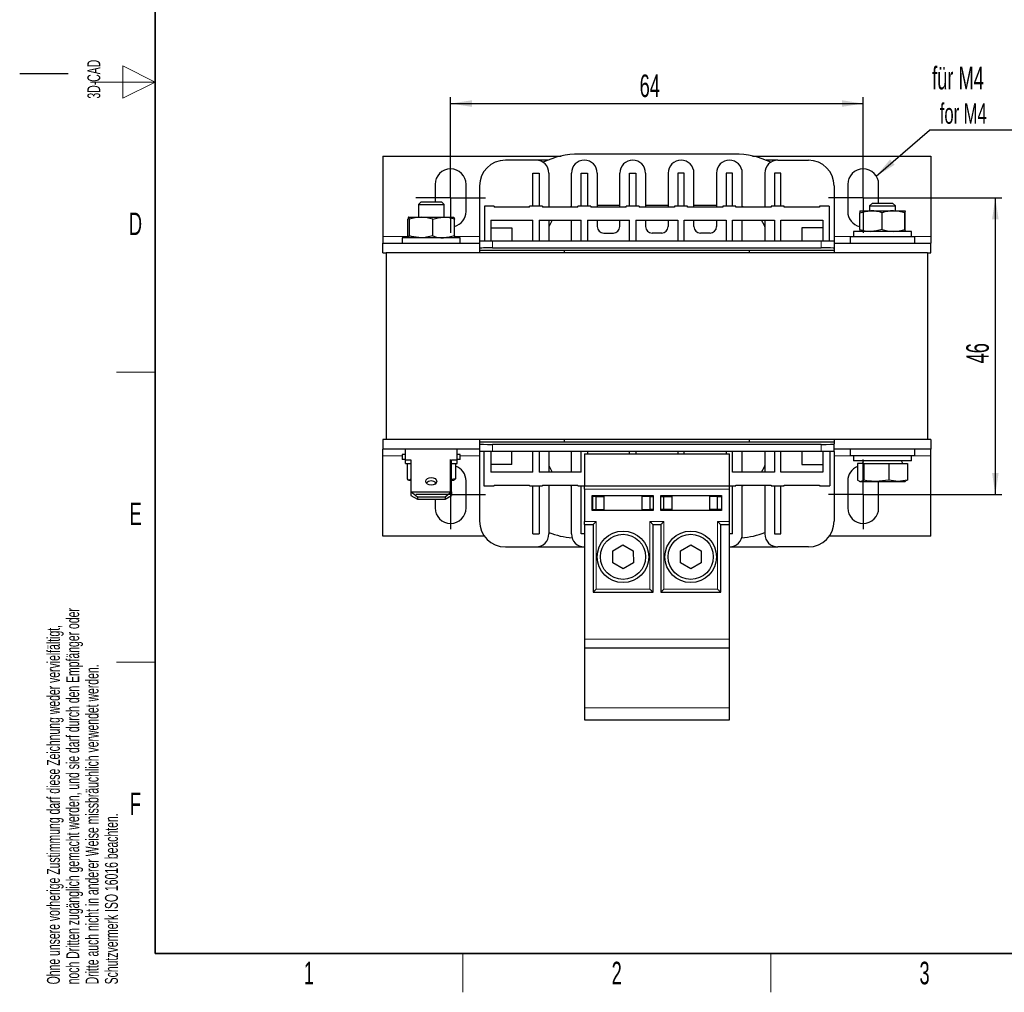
# Model space of a CAD drawing. Header units: millimetres. Extents: x 5 to 418, y 2 to 292.
# Tile 1 of 5: x 5 to 158, y 6 to 157. Entities that reach past the tile are written whole.
import ezdxf

# ---------------------------------------------------------------- set-up
doc = ezdxf.new("R2010")
doc.units = ezdxf.units.MM
doc.layers.add('SLD-0', color=7, linetype='Continuous')
doc.styles.add('SLDTEXTSTYLE0', font='TXT', dxfattribs={"width": 0.605})
doc.dimstyles.new('SLDDIMSTYLE0', dxfattribs={"dimtxt": 3.5, "dimasz": 3.302, "dimexe": 0, "dimexo": 0.0625, "dimgap": 0.875, "dimtad": 1, "dimrnd": 1e-09, "dimzin": 12, "dimdsep": 46, "dimtxsty": 'SLDTEXTSTYLE0', "dimsah": 1, "dimcen": 0.09, "dimadec": 0, "dimazin": 3, "dimtfac": 1, "dimtofl": 0, "dimtmove": 0, "dimatfit": 3, "dimfxl": 1, "dimfrac": 2, "dimtolj": 1, "dimtzin": 12, "dimarcsym": 0})
doc.dimstyles.new('SLDDIMSTYLE2', dxfattribs={"dimtxt": 0.18, "dimasz": 3.302, "dimexe": 0, "dimexo": 0.0625, "dimgap": 0, "dimtad": 0, "dimtih": 1, "dimtoh": 1, "dimdec": 0, "dimrnd": 1e-09, "dimzin": 0, "dimdsep": 46, "dimtxsty": 'Standard', "dimsah": 1, "dimcen": 0.09, "dimadec": 0, "dimazin": 0, "dimtfac": 3.302, "dimtdec": 0, "dimtofl": 0, "dimtmove": 0, "dimatfit": 3, "dimfxl": 1, "dimfrac": 2, "dimtolj": 1, "dimtzin": 0, "dimarcsym": 0})

# ---------------------------------------------------------------- blocks, each defined once
blk = doc.blocks.new('SW_NOTE_0_2')
at = {"layer": 'SLD-0', "color": 0, "char_height": 2, "attachment_point": 1, "rotation": 90, "style": 'SLDTEXTSTYLE0'}
for s, insert in [('noch Dritten zugänglich gemacht werden, und sie darf durch den Empfänger oder', (0.42, 0)), ('Ohne unsere vorherige Zustimmung darf diese Zeichnung weder vervielfältigt,', (-2.58, 0)), ('Dritte auch nicht in anderer Weise missbräuchlich verwendet werden.', (3.42, 0)), ('Schutzvermerk ISO 16016 beachten.', (6.42, 0))]:
    blk.add_mtext(s, dxfattribs=dict(at, insert=insert))
blk = doc.blocks.new('_D_5')
at = {"layer": 'SLD-0'}
for p, q in [((71.83, 134.67), (71.83, 144.91)), ((71.83, 143.91), (135.83, 143.91)), ((135.83, 134.67), (135.83, 144.91))]:
    blk.add_line(p, q, dxfattribs=at)
for points in [[(71.83, 143.91), (75.14, 143.4), (75.14, 144.42)], [(135.83, 143.91), (132.53, 144.42), (132.53, 143.4)]]:
    blk.add_solid(points, dxfattribs=at)
at = {"layer": 'SLD-0', "insert": (101.16, 148.42), "char_height": 3.5, "attachment_point": 1, "style": 'SLDTEXTSTYLE0'}
blk.add_mtext('64', dxfattribs=at)
blk = doc.blocks.new('_D_6')
at = {"layer": 'SLD-0'}
for p, q in [((141.23, 129.27), (157.33, 129.27)), ((156.33, 129.27), (156.33, 83.27)), ((141.23, 83.27), (157.33, 83.27))]:
    blk.add_line(p, q, dxfattribs=at)
for points in [[(156.33, 129.27), (155.83, 125.97), (156.84, 125.97)], [(156.33, 83.27), (156.84, 86.57), (155.83, 86.57)]]:
    blk.add_solid(points, dxfattribs=at)
at = {"layer": 'SLD-0', "insert": (151.82, 103.59), "char_height": 3.5, "attachment_point": 1, "rotation": 90, "style": 'SLDTEXTSTYLE0'}
blk.add_mtext('46', dxfattribs=at)
blk = doc.blocks.new('SW_NOTE_0_16')
at = {"layer": 'SLD-0', "color": 0}
blk.add_line((14.32, 0), (0, 0), dxfattribs=at)
at = {"layer": 'SLD-0', "color": 0, "attachment_point": 1, "style": 'SLDTEXTSTYLE0'}
for s, insert, char_height in [('für M4', (0.43, 9.83), 3.5), ('for M4', (1.62, 4.16), 3.175)]:
    blk.add_mtext(s, dxfattribs=dict(at, insert=insert, char_height=char_height))
blk = doc.blocks.new('SW_CENTERMARKSYMBOL_0')
at = {"layer": 'SLD-0', "color": 0}
for p, q in [((0, 3), (0, 5.4)), ((0, 0), (0, 3)), ((-3, 0), (-5.4, 0)), ((0, 0), (-3, 0)), ((0, 0), (0, -3)), ((0, 0), (3, 0)), ((3, 0), (5.4, 0)), ((0, -3), (0, -5.4))]:
    blk.add_line(p, q, dxfattribs=at)
blk = doc.blocks.new('SW_CENTERMARKSYMBOL_1')
at = {"layer": 'SLD-0', "color": 0}
for p, q in [((0, 3), (0, 5.4)), ((0, 0), (0, 3)), ((-3, 0), (-5.4, 0)), ((0, 0), (-3, 0)), ((0, 0), (0, -3)), ((0, 0), (3, 0)), ((3, 0), (5.4, 0)), ((0, -3), (0, -5.4))]:
    blk.add_line(p, q, dxfattribs=at)
blk = doc.blocks.new('SW_CENTERMARKSYMBOL_2')
at = {"layer": 'SLD-0', "color": 0}
for p, q in [((0, 3), (0, 5.4)), ((0, 0), (0, 3)), ((-3, 0), (-5.4, 0)), ((0, 0), (-3, 0)), ((0, 0), (0, -3)), ((0, 0), (3, 0)), ((3, 0), (5.4, 0)), ((0, -3), (0, -5.4))]:
    blk.add_line(p, q, dxfattribs=at)
blk = doc.blocks.new('SW_CENTERMARKSYMBOL_3')
at = {"layer": 'SLD-0', "color": 0}
for p, q in [((0, 3), (0, 5.4)), ((0, 0), (0, 3)), ((-3, 0), (-5.4, 0)), ((0, 0), (-3, 0)), ((0, 0), (0, -3)), ((0, 0), (3, 0)), ((3, 0), (5.4, 0)), ((0, -3), (0, -5.4))]:
    blk.add_line(p, q, dxfattribs=at)

msp = doc.modelspace()

# ---------------------------------------------------------------- linework, layer by layer
at = {"color": 7, "linetype": 'Continuous', "lineweight": 25}
for p, q in [((115.884, 136.068), (91.784, 136.068)), ((61.334, 135.768), (89.007, 135.768)), ((61.334, 135.768), (61.334, 123.268)), ((85.084, 135.118), (80.334, 135.118)), ((86.906, 135.118), (85.084, 135.118)), ((118.66, 135.768), (146.334, 135.768)), ((122.584, 135.118), (120.762, 135.118)), ((122.584, 135.118), (127.334, 135.118)), ((146.334, 135.768), (146.334, 123.268)), ((84.584, 133.118), (85.584, 133.118)), ((84.584, 127.968), (84.584, 133.118)), ((85.584, 133.118), (85.584, 127.968)), ((87.084, 133.118), (87.084, 127.818)), ((90.584, 127.818), (90.584, 133.118)), ((92.084, 133.118), (93.084, 133.118)), ((92.084, 127.968), (92.084, 133.118)), ((93.084, 133.118), (93.084, 127.968)), ((94.584, 133.118), (94.584, 127.818)), ((98.084, 127.818), (98.084, 133.118)), ((99.584, 133.118), (100.584, 133.118)), ((99.584, 127.968), (99.584, 133.118)), ((100.584, 133.118), (100.584, 127.968)), ((102.084, 133.118), (102.084, 127.818)), ((105.584, 133.118), (105.584, 127.818)), ((108.084, 133.118), (107.084, 133.118)), ((107.084, 133.118), (107.084, 127.968)), ((108.084, 127.968), (108.084, 133.118)), ((109.584, 127.818), (109.584, 133.118)), ((113.084, 133.118), (113.084, 127.818)), ((115.584, 133.118), (114.584, 133.118)), ((114.584, 133.118), (114.584, 127.968)), ((115.584, 127.968), (115.584, 133.118)), ((117.084, 127.818), (117.084, 133.118)), ((120.584, 133.118), (120.584, 127.818)), ((123.084, 133.118), (122.084, 133.118)), ((122.084, 133.118), (122.084, 127.968)), ((123.084, 127.968), (123.084, 133.118)), ((69.434, 131.368), (69.434, 128.668)), ((74.234, 127.168), (74.234, 131.368)), ((133.434, 131.368), (133.434, 127.168)), ((138.234, 128.468), (138.234, 131.368)), ((76.334, 131.118), (76.334, 122.618)), ((131.334, 131.118), (131.334, 122.618)), ((67.263, 128.668), (66.834, 128.238)), ((67.263, 128.668), (67.602, 128.668)), ((67.602, 128.668), (70.404, 128.668)), ((70.834, 128.238), (70.404, 128.668)), ((137.263, 128.468), (136.834, 128.038)), ((137.263, 128.468), (140.404, 128.468)), ((140.834, 128.038), (140.404, 128.468)), ((66.834, 128.238), (66.834, 126.268)), ((66.834, 128.238), (67.266, 128.238)), ((67.266, 128.238), (70.834, 128.238)), ((70.834, 126.268), (70.834, 128.238)), ((77.084, 127.968), (77.084, 122.618)), ((78.584, 127.968), (77.084, 127.968)), ((78.584, 127.968), (78.584, 127.818)), ((84.084, 127.818), (78.584, 127.818)), ((84.084, 127.818), (84.084, 127.968)), ((86.084, 127.968), (84.084, 127.968)), ((86.084, 127.968), (86.084, 127.818)), ((91.584, 127.818), (86.084, 127.818)), ((90.584, 127.922), (90.223, 127.818)), ((91.584, 127.818), (91.584, 127.968)), ((93.584, 127.968), (91.584, 127.968)), ((93.584, 127.968), (93.584, 127.818)), ((99.084, 127.818), (93.584, 127.818)), ((98.084, 128.068), (94.584, 128.068)), ((99.084, 127.818), (99.084, 127.968)), ((101.084, 127.968), (99.084, 127.968)), ((101.084, 127.968), (101.084, 127.818)), ((106.584, 127.818), (101.084, 127.818)), ((105.584, 128.068), (102.084, 128.068)), ((106.584, 127.968), (106.584, 127.818)), ((108.584, 127.968), (106.584, 127.968)), ((108.584, 127.818), (108.584, 127.968)), ((114.084, 127.818), (108.584, 127.818)), ((113.084, 128.068), (109.584, 128.068)), ((114.084, 127.968), (114.084, 127.818)), ((116.084, 127.968), (114.084, 127.968)), ((116.084, 127.818), (116.084, 127.968)), ((121.584, 127.818), (116.084, 127.818)), ((117.445, 127.818), (117.084, 127.922)), ((121.584, 127.968), (121.584, 127.818)), ((123.584, 127.968), (121.584, 127.968)), ((123.584, 127.818), (123.584, 127.968)), ((129.084, 127.818), (123.584, 127.818)), ((130.584, 127.968), (129.084, 127.968)), ((129.084, 127.968), (129.084, 127.818)), ((130.584, 127.968), (130.584, 122.618)), ((135.3, 124.381), (135.3, 126.955)), ((135.334, 127.268), (135.333, 127.268)), ((135.334, 127.268), (137.032, 127.268)), ((136.834, 128.038), (136.834, 127.268)), ((136.834, 128.038), (140.834, 128.038)), ((137.032, 127.268), (140.532, 127.268)), ((138.765, 124.381), (138.765, 126.955)), ((140.532, 127.268), (142.333, 127.268)), ((140.834, 127.268), (140.834, 128.038)), ((142.299, 124.381), (142.299, 126.955)), ((142.334, 127.268), (142.334, 127.268)), ((142.368, 124.381), (142.368, 126.955)), ((65.222, 123.381), (65.222, 125.955)), ((65.34, 126.268), (67.264, 126.268)), ((65.458, 123.381), (65.458, 125.955)), ((67.264, 126.268), (70.758, 126.268)), ((69.07, 123.381), (69.07, 125.955)), ((70.758, 126.268), (72.328, 126.268)), ((72.446, 123.381), (72.446, 125.955)), ((78.084, 125.818), (78.084, 122.618)), ((78.084, 125.818), (84.584, 125.818)), ((84.584, 122.618), (84.584, 125.818)), ((85.584, 125.818), (92.084, 125.818)), ((85.584, 125.818), (85.584, 122.618)), ((87.084, 125.818), (87.084, 122.618)), ((90.584, 122.618), (90.584, 125.818)), ((92.084, 122.618), (92.084, 125.818)), ((93.084, 125.818), (99.584, 125.818)), ((93.084, 125.818), (93.084, 122.618)), ((94.584, 125.818), (94.584, 124.818)), ((98.084, 124.818), (98.084, 125.818)), ((99.584, 122.618), (99.584, 125.818)), ((100.584, 125.818), (107.084, 125.818)), ((100.584, 125.818), (100.584, 122.618)), ((102.084, 125.818), (102.084, 124.818)), ((105.584, 125.818), (105.584, 124.818)), ((107.084, 125.818), (107.084, 122.618)), ((108.084, 125.818), (114.584, 125.818)), ((108.084, 122.618), (108.084, 125.818)), ((109.584, 124.818), (109.584, 125.818)), ((113.084, 125.818), (113.084, 124.818)), ((114.584, 125.818), (114.584, 122.618)), ((115.584, 125.818), (122.084, 125.818)), ((115.584, 122.618), (115.584, 125.818)), ((117.084, 122.618), (117.084, 125.818)), ((120.584, 125.818), (120.584, 122.618)), ((122.084, 125.818), (122.084, 122.618)), ((123.084, 125.818), (129.584, 125.818)), ((123.084, 122.618), (123.084, 125.818)), ((129.584, 125.818), (129.584, 122.618)), ((78.084, 124.618), (81.334, 124.618)), ((81.334, 124.618), (81.334, 122.618)), ((95.584, 123.818), (97.084, 123.818)), ((104.584, 123.818), (103.084, 123.818)), ((112.084, 123.818), (110.584, 123.818)), ((126.334, 124.618), (126.334, 122.618)), ((129.584, 124.618), (126.334, 124.618)), ((134.334, 124.068), (134.334, 123.268)), ((143.334, 124.068), (134.334, 124.068)), ((135.333, 124.068), (135.334, 124.068)), ((142.334, 124.068), (142.334, 124.068)), ((143.334, 123.268), (143.334, 124.068)), ((61.334, 123.268), (61.334, 122.268)), ((61.334, 122.268), (76.334, 122.268)), ((61.334, 120.768), (61.334, 122.268)), ((64.334, 123.068), (64.334, 122.268)), ((73.334, 123.068), (64.334, 123.068)), ((73.334, 122.268), (73.334, 123.068)), ((76.334, 122.618), (76.334, 121.448)), ((76.334, 122.618), (78.334, 122.618)), ((78.334, 122.618), (129.334, 122.618)), ((129.334, 122.618), (131.334, 122.618)), ((131.334, 122.618), (131.334, 121.448)), ((131.334, 122.268), (146.334, 122.268)), ((133.834, 123.268), (133.834, 122.268)), ((133.834, 123.268), (143.834, 123.268)), ((143.834, 122.268), (143.834, 123.268)), ((146.334, 123.268), (146.334, 122.268)), ((146.334, 120.768), (146.334, 122.268)), ((61.334, 120.768), (61.834, 120.768)), ((61.834, 120.768), (61.834, 91.768)), ((145.834, 120.768), (61.834, 120.768)), ((76.334, 121.448), (76.334, 121.118)), ((131.334, 121.118), (76.334, 121.118)), ((76.334, 121.118), (76.334, 120.768)), ((78.334, 121.518), (129.334, 121.518)), ((89.484, 120.768), (89.484, 121.118)), ((118.184, 120.768), (118.184, 121.118)), ((131.334, 121.448), (131.334, 121.118)), ((131.334, 121.118), (131.334, 120.768)), ((145.834, 120.768), (146.334, 120.768)), ((145.834, 120.768), (145.834, 91.768)), ((61.334, 91.768), (61.334, 90.268)), ((61.834, 91.768), (61.334, 91.768)), ((145.834, 91.768), (61.834, 91.768)), ((76.334, 91.768), (76.334, 91.418)), ((89.484, 91.418), (89.484, 91.768)), ((118.184, 91.418), (118.184, 91.768)), ((131.334, 91.768), (131.334, 91.418)), ((146.334, 91.768), (145.834, 91.768)), ((146.334, 91.768), (146.334, 90.268)), ((76.334, 90.268), (61.334, 90.268)), ((61.334, 89.268), (61.334, 90.268)), ((64.834, 88.619), (64.834, 90.268)), ((72.834, 88.619), (72.834, 90.268)), ((76.334, 91.418), (76.334, 91.088)), ((76.334, 91.418), (131.334, 91.418)), ((76.334, 91.088), (76.334, 89.918)), ((129.334, 91.018), (78.334, 91.018)), ((131.334, 91.418), (131.334, 91.088)), ((131.334, 89.918), (131.334, 91.088)), ((146.334, 90.268), (131.334, 90.268)), ((133.834, 90.268), (133.834, 89.268)), ((143.834, 89.268), (143.834, 90.268)), ((146.334, 89.268), (146.334, 90.268)), ((61.334, 76.768), (61.334, 89.268)), ((64.334, 89.468), (64.334, 88.668)), ((64.834, 89.468), (64.334, 89.468)), ((64.834, 88.668), (64.334, 88.668)), ((64.834, 88.619), (65.684, 88.619)), ((64.834, 88.054), (64.834, 88.619)), ((65.684, 88.619), (65.684, 83.67)), ((71.984, 88.619), (72.834, 88.619)), ((71.984, 83.67), (71.984, 88.619)), ((73.334, 89.468), (72.834, 89.468)), ((73.334, 88.668), (72.834, 88.668)), ((72.834, 88.054), (72.834, 88.619)), ((73.334, 88.668), (73.334, 89.468)), ((78.334, 89.918), (76.334, 89.918)), ((76.334, 89.918), (76.334, 79.118)), ((76.984, 89.918), (76.984, 84.568)), ((78.084, 89.918), (78.084, 86.718)), ((129.334, 89.918), (78.334, 89.918)), ((81.334, 87.918), (81.334, 89.918)), ((84.584, 86.718), (84.584, 89.918)), ((85.584, 89.918), (85.584, 86.718)), ((87.084, 89.918), (87.084, 86.718)), ((90.584, 86.718), (90.584, 89.918)), ((92.084, 86.718), (92.084, 89.918)), ((92.584, 89.568), (115.084, 89.568)), ((92.584, 89.568), (92.584, 84.568)), ((93.084, 89.918), (93.084, 89.568)), ((99.584, 89.568), (99.584, 89.918)), ((100.584, 89.918), (100.584, 89.568)), ((107.084, 89.918), (107.084, 89.568)), ((108.084, 89.568), (108.084, 89.918)), ((114.584, 89.918), (114.584, 89.568)), ((115.084, 84.568), (115.084, 89.568)), ((115.584, 86.718), (115.584, 89.918)), ((117.084, 86.718), (117.084, 89.918)), ((120.584, 89.918), (120.584, 86.718)), ((122.084, 89.918), (122.084, 86.718)), ((123.084, 86.718), (123.084, 89.918)), ((126.334, 89.918), (126.334, 87.918)), ((131.334, 89.918), (129.334, 89.918)), ((129.584, 89.918), (129.584, 86.718)), ((130.684, 89.918), (130.684, 84.568)), ((131.334, 89.918), (131.334, 79.118)), ((143.834, 89.268), (133.834, 89.268)), ((134.334, 89.268), (134.334, 88.468)), ((143.334, 88.468), (143.334, 89.268)), ((146.334, 76.768), (146.334, 89.268)), ((64.834, 88.054), (65.684, 88.054)), ((65.077, 88.054), (65.077, 85.665)), ((65.665, 88.054), (65.665, 85.665)), ((71.984, 88.054), (72.834, 88.054)), ((72.59, 88.054), (72.59, 85.665)), ((81.334, 87.918), (78.084, 87.918)), ((126.334, 87.918), (129.584, 87.918)), ((143.334, 88.468), (134.334, 88.468)), ((134.95, 88.068), (134.95, 85.465)), ((135.924, 88.068), (134.95, 88.068)), ((135.894, 88.468), (135.663, 88.068)), ((135.924, 88.068), (135.924, 85.465)), ((135.924, 88.068), (139.808, 88.068)), ((139.808, 88.068), (139.808, 85.465)), ((139.808, 88.068), (142.718, 88.068)), ((142.005, 88.068), (141.774, 88.468)), ((142.718, 88.068), (142.718, 85.465)), ((72.297, 85.468), (72.59, 85.665)), ((84.584, 86.718), (78.084, 86.718)), ((92.084, 86.718), (85.584, 86.718)), ((122.084, 86.718), (115.584, 86.718)), ((129.584, 86.718), (123.084, 86.718)), ((65.371, 85.468), (65.684, 85.468)), ((69.434, 85.156), (69.434, 84.87)), ((71.984, 85.468), (72.333, 85.468)), ((74.234, 81.168), (74.234, 85.368)), ((76.984, 84.568), (78.584, 84.568)), ((78.584, 84.718), (84.084, 84.718)), ((78.584, 84.718), (78.584, 84.568)), ((84.084, 84.568), (84.084, 84.718)), ((84.084, 84.568), (86.084, 84.568)), ((84.584, 77.118), (84.584, 84.568)), ((85.584, 84.568), (85.584, 77.118)), ((86.084, 84.718), (91.584, 84.718)), ((86.084, 84.718), (86.084, 84.568)), ((87.084, 84.718), (87.084, 77.118)), ((90.223, 84.718), (90.584, 84.614)), ((90.584, 77.118), (90.584, 84.718)), ((91.584, 84.568), (91.584, 84.718)), ((91.584, 84.568), (92.584, 84.568)), ((92.084, 77.118), (92.084, 84.568)), ((92.584, 84.568), (115.084, 84.568)), ((92.584, 84.068), (92.584, 84.568)), ((92.584, 84.068), (92.584, 79.068)), ((115.084, 84.068), (115.084, 84.568)), ((115.084, 84.568), (116.084, 84.568)), ((115.084, 79.068), (115.084, 84.068)), ((115.584, 77.118), (115.584, 84.568)), ((116.084, 84.718), (121.584, 84.718)), ((116.084, 84.568), (116.084, 84.718)), ((117.084, 84.614), (117.445, 84.718)), ((117.084, 77.118), (117.084, 84.718)), ((120.584, 84.718), (120.584, 77.118)), ((121.584, 84.718), (121.584, 84.568)), ((121.584, 84.568), (123.584, 84.568)), ((122.084, 84.568), (122.084, 77.118)), ((123.084, 77.118), (123.084, 84.568)), ((123.584, 84.718), (129.084, 84.718)), ((123.584, 84.568), (123.584, 84.718)), ((129.084, 84.718), (129.084, 84.568)), ((129.084, 84.568), (130.684, 84.568)), ((133.434, 85.368), (133.434, 81.168)), ((134.95, 85.465), (135.437, 85.268)), ((135.213, 85.312), (135.334, 85.268)), ((135.334, 85.268), (135.437, 85.268)), ((135.437, 85.268), (135.924, 85.465)), ((135.437, 85.268), (137.866, 85.268)), ((137.866, 85.268), (141.263, 85.268)), ((138.234, 81.168), (138.234, 85.268)), ((141.263, 85.268), (139.808, 85.465)), ((142.718, 85.465), (141.263, 85.268)), ((141.263, 85.268), (142.334, 85.268)), ((142.334, 85.268), (142.455, 85.312)), ((142.718, 85.465), (142.44, 85.353)), ((65.684, 83.67), (65.684, 83.104)), ((66.684, 82.838), (65.684, 83.67)), ((65.684, 83.67), (71.984, 83.67)), ((65.684, 83.104), (66.684, 82.522)), ((66.684, 82.838), (66.684, 82.522)), ((70.984, 82.838), (66.684, 82.838)), ((66.684, 82.522), (70.984, 82.522)), ((69.434, 82.522), (69.434, 81.168)), ((71.984, 83.67), (70.984, 82.838)), ((70.984, 82.522), (71.984, 83.104)), ((70.984, 82.838), (70.984, 82.522)), ((71.984, 83.67), (71.984, 83.104)), ((93.784, 83.068), (103.234, 83.068)), ((93.784, 80.768), (93.784, 83.068)), ((93.834, 82.918), (93.834, 80.918)), ((94.411, 82.918), (93.834, 82.918)), ((93.984, 82.918), (93.984, 83.068)), ((94.411, 80.918), (94.411, 82.918)), ((94.411, 82.918), (95.684, 82.918)), ((95.684, 80.918), (95.684, 82.918)), ((102.756, 82.918), (101.484, 82.918)), ((101.484, 82.918), (101.484, 80.918)), ((102.756, 82.918), (102.756, 80.918)), ((102.756, 82.918), (103.234, 82.918)), ((103.034, 83.068), (103.034, 82.918)), ((103.234, 83.068), (103.234, 80.768)), ((104.434, 83.068), (113.884, 83.068)), ((104.434, 80.768), (104.434, 83.068)), ((104.434, 82.918), (104.911, 82.918)), ((104.634, 83.068), (104.634, 82.918)), ((104.911, 80.918), (104.911, 82.918)), ((104.911, 82.918), (106.184, 82.918)), ((106.184, 80.918), (106.184, 82.918)), ((113.256, 82.918), (111.984, 82.918)), ((111.984, 82.918), (111.984, 80.918)), ((113.256, 80.918), (113.256, 82.918)), ((113.256, 82.918), (113.834, 82.918)), ((113.684, 82.918), (113.684, 83.068)), ((113.834, 82.918), (113.834, 80.918)), ((113.884, 83.068), (113.884, 80.768)), ((103.234, 80.768), (93.784, 80.768)), ((93.834, 80.918), (94.411, 80.918)), ((93.984, 80.768), (93.984, 80.918)), ((94.411, 80.918), (95.684, 80.918)), ((101.484, 80.918), (102.756, 80.918)), ((103.234, 80.918), (102.756, 80.918)), ((103.034, 80.918), (103.034, 80.768)), ((104.911, 80.918), (104.434, 80.918)), ((113.884, 80.768), (104.434, 80.768)), ((104.634, 80.918), (104.634, 80.768)), ((106.184, 80.918), (104.911, 80.918)), ((113.256, 80.918), (111.984, 80.918)), ((113.834, 80.918), (113.256, 80.918)), ((113.684, 80.768), (113.684, 80.918)), ((92.584, 78.568), (92.584, 79.068)), ((92.584, 78.568), (92.584, 60.818)), ((92.584, 78.568), (93.934, 78.568)), ((93.934, 78.568), (93.934, 68.068)), ((103.234, 68.068), (103.234, 78.568)), ((103.234, 78.568), (104.434, 78.568)), ((104.434, 78.568), (104.434, 68.068)), ((113.734, 68.068), (113.734, 78.568)), ((113.734, 78.568), (115.084, 78.568)), ((115.084, 78.568), (115.084, 79.068)), ((115.084, 60.818), (115.084, 78.568)), ((77.097, 76.768), (61.334, 76.768)), ((84.584, 77.118), (85.584, 77.118)), ((92.584, 77.118), (92.084, 77.118)), ((115.584, 77.118), (115.084, 77.118)), ((122.084, 77.118), (123.084, 77.118)), ((146.334, 76.768), (130.571, 76.768)), ((80.334, 75.118), (85.084, 75.118)), ((85.084, 75.118), (92.584, 75.118)), ((96.982, 74.488), (98.58, 75.415)), ((98.58, 75.415), (100.182, 74.495)), ((107.485, 74.494), (109.086, 75.415)), ((109.086, 75.415), (110.685, 74.49)), ((115.084, 75.118), (122.584, 75.118)), ((127.334, 75.118), (122.584, 75.118)), ((96.986, 72.641), (96.982, 74.488)), ((100.182, 74.495), (100.186, 72.648)), ((107.483, 72.646), (107.485, 74.494)), ((110.685, 74.49), (110.683, 72.642)), ((98.588, 71.72), (96.986, 72.641)), ((100.186, 72.648), (98.588, 71.72)), ((109.081, 71.72), (107.483, 72.646)), ((110.683, 72.642), (109.081, 71.72)), ((93.934, 68.068), (103.234, 68.068)), ((104.434, 68.068), (113.734, 68.068)), ((92.584, 60.818), (92.584, 59.468)), ((115.084, 59.468), (115.084, 60.818)), ((92.584, 59.468), (115.084, 59.468)), ((92.584, 59.468), (92.584, 50.121)), ((115.084, 50.121), (115.084, 59.468)), ((92.584, 50.121), (92.584, 48.268)), ((115.084, 48.268), (115.084, 50.121)), ((92.584, 48.268), (115.084, 48.268))]:
    msp.add_line(p, q, dxfattribs=at)
at = {"color": 7, "linetype": 'Continuous', "lineweight": 18}
for p, q in [((61.334, 123.268), (65.247, 123.268)), ((72.417, 123.268), (76.334, 123.268)), ((78.334, 122.618), (78.334, 121.518)), ((129.334, 122.618), (129.334, 121.518)), ((131.334, 123.268), (133.834, 123.268)), ((143.834, 123.268), (146.334, 123.268)), ((78.334, 89.918), (78.334, 91.018)), ((129.334, 89.918), (129.334, 91.018)), ((64.334, 89.268), (61.334, 89.268)), ((76.334, 89.268), (73.334, 89.268)), ((133.834, 89.268), (131.334, 89.268)), ((146.334, 89.268), (143.834, 89.268)), ((115.084, 84.068), (92.584, 84.068)), ((92.584, 79.068), (94.434, 79.068)), ((94.434, 79.068), (94.434, 68.568)), ((102.734, 79.068), (104.934, 79.068)), ((102.734, 68.568), (102.734, 79.068)), ((104.934, 79.068), (104.934, 68.568)), ((113.234, 68.568), (113.234, 79.068)), ((113.234, 79.068), (115.084, 79.068)), ((94.434, 68.568), (102.734, 68.568)), ((104.934, 68.568), (113.234, 68.568)), ((92.584, 60.818), (115.084, 60.818)), ((92.584, 50.121), (115.084, 50.121))]:
    msp.add_line(p, q, dxfattribs=at)
at = {"color": 7, "linetype": 'Continuous', "lineweight": 25, "flags": 128}
for points in [[(135.3, 126.955), (136.149, 127.182), (137.032, 127.268)], [(142.299, 126.955), (141.433, 127.182), (140.532, 127.268)], [(142.333, 127.268), (142.326, 127.252), (142.299, 126.955)], [(142.368, 126.955), (142.361, 127.055), (142.333, 127.268)], [(65.34, 126.268), (65.331, 126.266), (65.276, 126.173), (65.222, 125.955)], [(65.458, 125.955), (65.4, 126.182), (65.34, 126.268)], [(69.07, 125.955), (69.897, 126.182), (70.758, 126.268)], [(72.328, 126.268), (72.336, 126.266), (72.391, 126.173), (72.446, 125.955)], [(87.608, 125.818), (87.164, 124.981), (87.084, 124.774)], [(120.584, 124.774), (120.503, 124.981), (120.06, 125.818)], [(135.3, 124.381), (135.327, 124.084), (135.334, 124.068)], [(138.765, 124.381), (137.916, 124.154), (137.032, 124.068)], [(138.765, 124.381), (139.63, 124.154), (140.532, 124.068)], [(142.299, 124.381), (142.326, 124.084), (142.333, 124.068)], [(142.333, 124.068), (142.361, 124.281), (142.368, 124.381)], [(65.34, 123.068), (65.348, 123.07), (65.403, 123.163), (65.458, 123.381)], [(67.264, 123.068), (65.789, 123.281), (65.458, 123.381)], [(69.07, 123.381), (67.654, 123.084), (67.264, 123.068)], [(72.446, 123.381), (71.619, 123.154), (70.758, 123.068)], [(72.446, 123.381), (72.388, 123.154), (72.328, 123.068)], [(87.084, 87.762), (87.164, 87.555), (87.608, 86.718)], [(120.06, 86.718), (120.503, 87.555), (120.584, 87.762)], [(65.665, 85.665), (65.519, 85.521), (65.371, 85.468)], [(68.834, 84.695), (68.509, 84.741), (68.233, 84.871), (68.049, 85.066), (67.984, 85.296), (68.049, 85.526), (68.233, 85.721), (68.509, 85.851), (68.834, 85.897), (69.159, 85.851), (69.435, 85.721), (69.619, 85.526), (69.684, 85.296), (69.619, 85.066), (69.435, 84.871), (69.159, 84.741), (68.834, 84.695)], [(72.59, 85.665), (72.542, 85.654), (71.984, 85.586)], [(137.866, 85.268), (136.398, 85.384), (135.924, 85.465)], [(139.808, 85.465), (139.748, 85.454), (137.866, 85.268)], [(94.434, 79.068), (94.347, 78.981), (94.263, 78.897), (94.184, 78.818), (94.112, 78.747), (94.051, 78.685), (94.001, 78.635), (93.964, 78.598), (93.941, 78.576), (93.934, 78.568)], [(102.734, 79.068), (102.831, 78.97), (102.925, 78.877), (103.012, 78.79), (103.087, 78.714), (103.15, 78.652), (103.196, 78.606), (103.224, 78.578), (103.234, 78.568)], [(104.934, 79.068), (104.836, 78.97), (104.742, 78.877), (104.656, 78.79), (104.58, 78.714), (104.518, 78.652), (104.472, 78.606), (104.443, 78.578), (104.434, 78.568)], [(113.234, 79.068), (113.331, 78.97), (113.425, 78.877), (113.512, 78.79), (113.587, 78.714), (113.65, 78.652), (113.696, 78.606), (113.724, 78.578), (113.734, 78.568)], [(94.434, 68.568), (94.347, 68.481), (94.263, 68.397), (94.184, 68.318), (94.112, 68.247), (94.051, 68.185), (94.001, 68.135), (93.964, 68.098), (93.941, 68.076), (93.934, 68.068)], [(102.734, 68.568), (102.831, 68.47), (102.925, 68.377), (103.012, 68.29), (103.087, 68.214), (103.15, 68.152), (103.196, 68.106), (103.224, 68.078), (103.234, 68.068)], [(104.934, 68.568), (104.836, 68.47), (104.742, 68.377), (104.656, 68.29), (104.58, 68.214), (104.518, 68.152), (104.472, 68.106), (104.443, 68.078), (104.434, 68.068)], [(113.234, 68.568), (113.331, 68.47), (113.425, 68.377), (113.512, 68.29), (113.587, 68.214), (113.65, 68.152), (113.696, 68.106), (113.724, 68.078), (113.734, 68.068)]]:
    msp.add_lwpolyline(points, dxfattribs=at)
at = {"color": 7, "linetype": 'Continuous', "lineweight": 25}
for centre, radius in [((98.584, 73.568), 4), ((98.584, 73.568), 3.5), ((109.084, 73.568), 4), ((109.084, 73.568), 3.5)]:
    msp.add_circle(centre, radius, dxfattribs=at)
for centre, radius, start, end in [((91.784, 123.068), 13, 90, 115.56678), ((115.884, 123.068), 13, 64.43322, 90), ((80.334, 131.118), 4, 90, 180), ((85.084, 133.118), 2, 0, 90), ((92.584, 133.118), 2, 0, 180), ((100.084, 133.118), 2, 0, 180), ((107.584, 133.118), 2, 0, 180), ((115.084, 133.118), 2, 0, 180), ((122.584, 133.118), 2, 90, 180), ((127.334, 131.118), 4, 0, 90), ((71.834, 131.368), 2.4, 0, 180), ((135.834, 131.368), 2.4, 0, 180), ((71.834, 127.168), 2.4, 284.77893, 0), ((135.834, 127.168), 2.4, 180, 257.14424), ((136.3, 127.003), 1.001, 164.66351, 182.7396), ((136.988, 122.064), 5.204, 70.03396, 89.50949), ((140.577, 121.864), 5.404, 90.47592, 109.58941), ((67.368, 120.295), 5.974, 90.99481, 108.64456), ((67.202, 120.533), 5.736, 70.98587, 89.37481), ((70.714, 121.317), 4.952, 69.52544, 89.48939), ((95.584, 124.818), 1, 180, 270), ((97.084, 124.818), 1, 270, 0), ((103.084, 124.818), 1, 180, 270), ((104.584, 124.818), 1, 270, 0), ((110.584, 124.818), 1, 180, 270), ((112.084, 124.818), 1, 270, 0), ((137.077, 129.272), 5.204, 250.03445, 269.50896), ((140.487, 129.472), 5.404, 270.47647, 289.58882), ((65.709, 123.386), 0.487, 180.64972, 220.77796), ((70.802, 128.02), 4.952, 249.52601, 269.48877), ((71.834, 85.368), 2.4, 0, 71.62362), ((135.834, 85.368), 2.4, 111.61027, 180), ((65.437, 85.884), 0.422, 211.35381, 260.94378), ((68.834, 84.347), 1.003, 41.60965, 138.39035), ((71.834, 81.168), 2.4, 180, 0), ((135.834, 81.168), 2.4, 180, 0), ((80.334, 79.118), 4, 180, 270), ((127.334, 79.118), 4, 270, 0), ((85.084, 77.118), 2, 270, 0), ((91.784, 89.468), 13, 248.80529, 265.11512), ((92.584, 77.118), 2, 180, 270), ((115.084, 77.118), 2, 270, 0), ((115.884, 89.468), 13, 274.88488, 291.19471), ((122.584, 77.118), 2, 180, 270)]:
    msp.add_arc(centre, radius, start, end, dxfattribs=at)
for centre, start_param, end_param in [((78.334, 121.448), 1.5707963, 3.1415927), ((129.334, 121.448), 0, 1.5707963), ((78.334, 91.088), 3.1415927, 4.712389), ((129.334, 91.088), 4.712389, 6.2831853)]:
    msp.add_ellipse(centre, major_axis=(2, 0), ratio=0.0347826, start_param=start_param, end_param=end_param, dxfattribs=at)
at = {"layer": 'SLD-0', "lineweight": 35}
for p, q in [((26, 282.5), (26, 12)), ((26, 12), (408, 12))]:
    msp.add_line(p, q, dxfattribs=at)
at = {"layer": 'SLD-0', "lineweight": 18}
for p, q in [((26, 147.25), (21, 149.75)), ((21, 149.75), (21, 144.75)), ((16, 147.25), (26, 147.25)), ((21, 144.75), (26, 147.25)), ((20, 102.25), (26, 102.25)), ((20, 57.25), (26, 57.25)), ((73.75, 6), (73.75, 12)), ((121.5, 6), (121.5, 12))]:
    msp.add_line(p, q, dxfattribs=at)
at = {"layer": 'SLD-0'}
msp.add_line((12.5, 148.5), (5, 148.5), dxfattribs=at)

# ---------------------------------------------------------------- block references
for name, p in [('SW_NOTE_0_16', (146.099, 139.789)), ('SW_CENTERMARKSYMBOL_0', (71.834, 129.268)), ('SW_CENTERMARKSYMBOL_1', (135.834, 129.268)), ('SW_NOTE_0_2', (11.808, 7.238)), ('SW_CENTERMARKSYMBOL_2', (71.834, 83.268)), ('SW_CENTERMARKSYMBOL_3', (135.834, 83.268))]:
    msp.add_blockref(name, p, dxfattribs=at)

# ---------------------------------------------------------------- texts
at = {"layer": 'SLD-0', "insert": (15.494, 144.681), "char_height": 2, "attachment_point": 1, "rotation": 90, "style": 'SLDTEXTSTYLE0'}
msp.add_mtext('3D-CAD', dxfattribs=at)
at = {"layer": 'SLD-0', "char_height": 3.5, "attachment_point": 2, "style": 'SLDTEXTSTYLE0'}
for s, insert in [('D', (22.96, 127.001)), ('E', (22.982, 82.001)), ('F', (22.954, 37.001)), ('1', (49.853, 10.743)), ('2', (97.603, 10.743)), ('3', (145.353, 10.743))]:
    msp.add_mtext(s, dxfattribs=dict(at, insert=insert))

# ---------------------------------------------------------------- dimensions: what is measured, and where the dimension line sits
at = {"layer": 'SLD-0'}
dim = msp.add_linear_dim(base=(135.834, 143.91), p1=(71.834, 134.668), p2=(135.834, 134.668), dimstyle='SLDDIMSTYLE0', dxfattribs=at)
dim.commit()
dim.dimension.update_dxf_attribs({"geometry": '_D_5', "text_midpoint": (103.834, 143.91), "dimtype": 160})
dim = msp.add_linear_dim(base=(156.334, 83.268), p1=(141.234, 129.268), p2=(141.234, 83.268), angle=90, dimstyle='SLDDIMSTYLE0', dxfattribs=at)
dim.commit()
dim.dimension.update_dxf_attribs({"geometry": '_D_6', "text_midpoint": (156.334, 106.268), "dimtype": 160})

# ---------------------------------------------------------------- leaders
msp.add_leader([(137.86, 132.655), (146.099, 139.789)], dimstyle='SLDDIMSTYLE2', dxfattribs=at)

doc.saveas('drawing.dxf')
